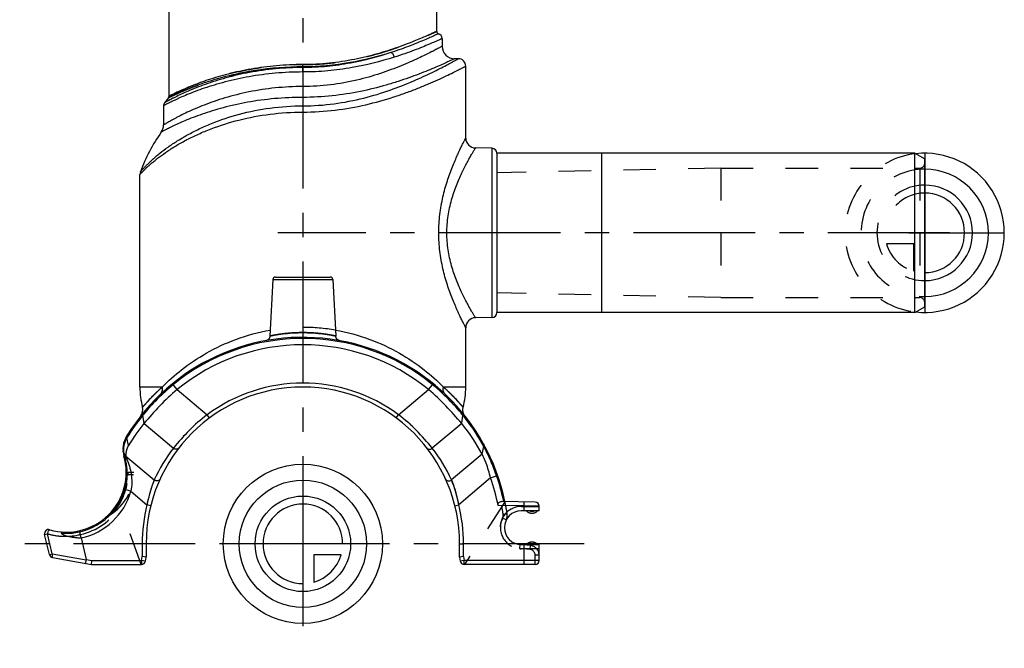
# Model space of a CAD drawing. Header units: millimetres. Extents: x 0 to 1000, y 0 to 1000.
# Tile 1 of 2: x 399 to 596, y 383 to 509. Entities that reach past the tile are written whole.
import ezdxf

# ---------------------------------------------------------------- set-up
doc = ezdxf.new("R2010")
doc.units = ezdxf.units.MM
doc.header["$LTSCALE"] = 65.185185
doc.linetypes.add('CENTER', pattern=[0.6, 0.375, -0.075, 0.075, -0.075])
doc.linetypes.add('HIDDEN', pattern=[0.2, 0.1, -0.1])
for name, color, linetype in [('ACHSEN_S', 7, 'CONTINUOUS'), ('FASEN', 7, 'CONTINUOUS'), ('FLAECHEN', 7, 'CONTINUOUS'), ('KOERPER', 7, 'CONTINUOUS'), ('KONST.EL_MIT_GEO', 7, 'CONTINUOUS'), ('KURVEN', 7, 'CONTINUOUS')]:
    doc.layers.add(name, color=color, linetype=linetype)

msp = doc.modelspace()

# ---------------------------------------------------------------- linework, layer by layer
at = {"layer": 'ACHSEN_S', "color": 40, "linetype": 'CENTER'}
for p, q in [((455.46, 617.1), (455.46, 382.9)), ((512.01, 403.9), (398.54, 403.9))]:
    msp.add_line(p, q, dxfattribs=at)
at = {"layer": 'FASEN', "color": 7, "linetype": 'Continuous'}
for p, q in [((578.46, 482.4), (515.46, 482.4)), ((578.46, 482.4), (580.46, 481.25)), ((578.46, 450.4), (578.46, 482.4)), ((580.46, 451.55), (580.46, 481.25)), ((578.46, 450.4), (580.46, 451.55)), ((578.46, 450.4), (515.46, 450.4))]:
    msp.add_line(p, q, dxfattribs=at)
for centre, radius, start, end in [((455.46, 403.9), 40, 50.8069, 129.1931), ((466.18, 393.18), 55.11, 130.7961, 140.7242), ((444.65, 393.1), 55.22, 39.2862, 49.1936), ((454.6, 402.76), 40.08, 140.8442, 148.5877), ((456.37, 402.8), 40.01, 28.5538, 39.1624), ((407.96, 418.25), 13.5, 282.6405, 343.6566)]:
    msp.add_arc(centre, radius, start, end, dxfattribs=at)
at = {"layer": 'FASEN', "color": 8, "linetype": 'HIDDEN'}
msp.add_open_spline([(420.4, 423.65), (420.2, 423.33), (419.92, 422.62), (419.87, 421.87), (419.9, 421.51)], degree=3, knots=[0, 0, 0, 0, 0.512013, 1, 1, 1, 1], dxfattribs=at)
at = {"layer": 'FASEN', "color": 7, "linetype": 'Continuous'}
for points, knots in [([(420.4, 423.65), (420.2, 423.33), (419.92, 422.62), (419.87, 421.87), (419.9, 421.51)], [0, 0, 0, 0, 0.511896, 1, 1, 1, 1]), ([(493.2, 417.14), (492.95, 418.15), (492.45, 419.77), (491.79, 421.33), (491.51, 421.93)], [0, 0, 0, 0, 0.611603, 1, 1, 1, 1]), ([(419.9, 421.51), (419.91, 421.47), (419.96, 421.28), (420.02, 421.09), (420.08, 420.94)], [0, 0, 0, 0, 0.20707, 1, 1, 1, 1]), ([(420.08, 420.94), (420.48, 419.99), (421.1, 417.86), (421.12, 415.61), (420.91, 414.45)], [0, 0, 0, 0, 0.467553, 1, 1, 1, 1])]:
    msp.add_open_spline(points, degree=3, knots=knots, dxfattribs=at)
at = {"layer": 'FLAECHEN', "color": 7, "linetype": 'Continuous'}
for p, q in [((486.71, 501.4), (485.96, 501.4)), ((428.44, 493.55), (427.66, 492.55))]:
    msp.add_line(p, q, dxfattribs=at)
at = {"layer": 'FLAECHEN', "color": 8, "linetype": 'HIDDEN'}
for p, q in [((539.46, 479.4), (494.46, 478.45)), ((539.46, 479.4), (539.46, 453.4)), ((494.46, 478.45), (494.46, 454.35)), ((539.46, 453.4), (494.46, 454.35))]:
    msp.add_line(p, q, dxfattribs=at)
at = {"layer": 'FLAECHEN', "color": 7, "linetype": 'Continuous'}
for centre, radius, start, end in [((455.46, 466.58), 34.82, 144.8185, 159.7136), ((438.71, 435.4), 16, 180, 194.7029), ((472.21, 435.4), 16, 345.2971, 360)]:
    msp.add_arc(centre, radius, start, end, dxfattribs=at)
at = {"layer": 'KOERPER', "color": 7, "linetype": 'Continuous'}
for p, q in [((428.56, 493.87), (428.56, 551.9)), ((482.36, 506.9), (482.36, 551.9)), ((493.47, 483.4), (493.47, 449.4)), ((515.46, 482.4), (494.46, 482.44)), ((494.46, 482.44), (494.46, 450.36)), ((515.46, 482.4), (515.46, 450.4)), ((449.43, 457.03), (448.84, 445.66)), ((461.48, 457.03), (462.08, 445.66)), ((515.46, 450.4), (494.46, 450.36))]:
    msp.add_line(p, q, dxfattribs=at)
at = {"layer": 'KOERPER', "color": 40, "linetype": 'CENTER'}
msp.add_line((585.46, 466.4), (450.46, 466.4), dxfattribs=at)
at = {"layer": 'KOERPER', "color": 7, "linetype": 'Continuous'}
for centre, radius, start, end in [((493.46, 482.4), 1, 2.1005, 89), ((493.46, 450.4), 1, 271, 357.8995), ((501.51, 411.55), 1.5, 221.8103, 318.1897), ((501.51, 402.75), 1.5, 41.8103, 138.1897)]:
    msp.add_arc(centre, radius, start, end, dxfattribs=at)
at = {"layer": 'KONST.EL_MIT_GEO', "color": 7, "linetype": 'Continuous'}
for p, q in [((483.46, 505.45), (483.46, 503.9)), ((455.46, 498.73), (455.46, 500.22)), ((488.21, 485.46), (488.21, 499.9)), ((455.46, 495.8), (455.46, 490.67)), ((428.66, 493.66), (428.44, 493.55)), ((427.46, 491.94), (427.46, 488.08)), ((493.47, 483.4), (490.17, 483.46)), ((422.71, 435.4), (422.71, 478.13)), ((449.93, 457.5), (460.98, 457.5)), ((449.43, 457.03), (461.48, 457.03)), ((493.47, 449.4), (490.17, 449.34)), ((488.21, 435.4), (488.21, 447.34)), ((430.18, 434.9), (429.23, 436.06)), ((480.73, 434.9), (481.53, 435.88)), ((427.18, 435.4), (422.71, 435.4)), ((430.18, 434.9), (436.21, 429.84)), ((474.7, 429.84), (480.73, 434.9)), ((488.21, 435.4), (483.73, 435.4)), ((423.53, 428.07), (423.32, 429.79)), ((436.69, 429.2), (436.21, 429.84)), ((474.23, 429.2), (474.7, 429.84)), ((487.25, 430.2), (487.28, 430.17)), ((487.39, 428.07), (487.6, 429.79)), ((423.53, 428.07), (429.44, 423.11)), ((487.39, 428.07), (481.47, 423.11)), ((420.09, 425.24), (420.4, 425.73)), ((420.2, 425.42), (420.35, 425.66)), ((420.35, 425.66), (420.4, 425.73)), ((420.09, 425.24), (420.2, 425.42)), ((420.4, 423.65), (420.09, 425.24)), ((419.9, 421.51), (419.41, 422.33)), ((491.51, 421.93), (485.33, 416.74)), ((491.51, 421.93), (491.85, 423.46)), ((420.08, 420.94), (419.58, 421.46)), ((419.9, 421.51), (425.59, 416.74)), ((493.2, 417.14), (486.79, 411.76)), ((493.2, 417.14), (494.4, 417.56)), ((420.91, 414.45), (419.7, 414.81)), ((420.91, 414.45), (424.13, 411.76)), ((424.9, 411.56), (424.13, 411.76)), ((486.01, 411.56), (486.79, 411.76)), ((502.17, 412.27), (495.36, 412.39)), ((499.96, 411.51), (499.97, 412.31)), ((499.96, 411.51), (494.71, 411.6)), ((502.96, 410.55), (499.36, 410.55)), ((502.96, 411.47), (499.96, 411.51)), ((499.96, 410.55), (499.96, 411.51)), ((502.96, 410.55), (502.96, 411.47)), ((403.56, 405.79), (404.14, 405.93)), ((404.5, 401.74), (403.56, 405.79)), ((405.08, 401.87), (404.14, 405.93)), ((410.91, 405.08), (411.91, 400.75)), ((423.96, 403.9), (423.16, 403.9)), ((423.16, 403.9), (423.16, 401.32)), ((423.96, 403.9), (423.96, 401.25)), ((486.96, 403.9), (487.76, 403.9)), ((486.96, 401.25), (486.96, 403.9)), ((487.76, 401.32), (487.76, 403.9)), ((499.36, 403.75), (502.96, 403.75)), ((499.96, 399.75), (499.96, 403.75)), ((502.96, 400.55), (502.96, 403.75)), ((404.5, 401.74), (405.08, 401.87)), ((405.08, 401.87), (411.91, 400.67)), ((405.14, 401.13), (412.96, 399.75)), ((411.91, 400.75), (413.03, 400.55)), ((412.96, 399.75), (413.03, 400.55)), ((413.03, 400.55), (423.02, 400.55)), ((423.02, 400.55), (423.16, 401.32)), ((423.81, 400.41), (423.02, 400.55)), ((423.02, 400.55), (423.02, 399.75)), ((423.96, 401.25), (423.16, 401.32)), ((423.81, 400.41), (423.96, 401.25)), ((423.96, 401.25), (423.95, 401.25)), ((487.76, 401.32), (486.96, 401.25)), ((486.96, 401.25), (486.96, 401.25)), ((486.96, 401.25), (487.1, 400.41)), ((487.89, 400.55), (487.1, 400.41)), ((487.76, 401.32), (487.89, 400.55)), ((502.96, 400.55), (487.89, 400.55)), ((487.89, 399.75), (487.89, 400.55)), ((412.96, 399.75), (412.96, 399.76)), ((412.96, 399.75), (423.02, 399.75)), ((502.16, 399.75), (487.89, 399.75))]:
    msp.add_line(p, q, dxfattribs=at)
at = {"layer": 'KONST.EL_MIT_GEO', "color": 8, "linetype": 'HIDDEN'}
for p, q in [((539.46, 479.4), (579.46, 479.4)), ((579.46, 479.4), (579.46, 453.4)), ((580.46, 480.4), (580.46, 452.4)), ((539.46, 453.4), (579.46, 453.4)), ((481.68, 436.06), (481.53, 435.88)), ((419.95, 417.77), (420.35, 417.75)), ((421.46, 418.25), (420.35, 418.25)), ((421.44, 417.75), (420.35, 417.75)), ((422.96, 399.75), (418.38, 412.31)), ((496.08, 412.37), (487.96, 399.75)), ((496.52, 409.89), (495.73, 409.77)), ((499.36, 411.4), (502.96, 411.4)), ((496.33, 408.69), (495.61, 409.06)), ((410.91, 405.08), (410.75, 405.76)), ((499.06, 403.77), (498.99, 402.97)), ((501.13, 403.58), (499.06, 403.77)), ((501.06, 402.79), (498.99, 402.97)), ((502.96, 402.9), (499.36, 402.9)), ((501.13, 403.58), (501.06, 402.79)), ((502.96, 401.59), (502.16, 401.59)), ((502.16, 399.75), (502.16, 401.59))]:
    msp.add_line(p, q, dxfattribs=at)
at = {"layer": 'KONST.EL_MIT_GEO', "color": 7, "linetype": 'Continuous'}
for points in [[(448.84, 445.66), (448.83, 445.58), (448.82, 445.5), (448.79, 445.42), (448.77, 445.34), (448.73, 445.26), (448.69, 445.19), (448.64, 445.12), (448.59, 445.05), (448.53, 444.99), (448.47, 444.94), (448.4, 444.89), (448.33, 444.84), (448.26, 444.8), (448.18, 444.77), (448.1, 444.75), (448.02, 444.73)], [(462.9, 444.73), (462.82, 444.75), (462.74, 444.77), (462.66, 444.8), (462.58, 444.84), (462.51, 444.89), (462.44, 444.94), (462.38, 444.99), (462.32, 445.05), (462.27, 445.12), (462.22, 445.19), (462.18, 445.26), (462.15, 445.34), (462.12, 445.42), (462.1, 445.5), (462.08, 445.58), (462.08, 445.66)], [(488.05, 429.59), (487.97, 429.7), (487.89, 429.81), (487.83, 429.93), (487.77, 430.06), (487.73, 430.18), (487.69, 430.31), (487.66, 430.44), (487.63, 430.58), (487.62, 430.71), (487.62, 430.85), (487.62, 430.98), (487.64, 431.12), (487.66, 431.25), (487.68, 431.34)]]:
    msp.add_lwpolyline(points, dxfattribs=at)
for centre, radius, start, end in [((482.86, 506.9), 0.5, 180, 254.5339), ((482.46, 505.45), 1, 0.0001, 74.5338), ((485.96, 503.9), 2.5, 180, 270), ((486.71, 499.9), 1.5, 0, 90), ((428.06, 493.87), 0.5, 320.8814, 360), ((428.46, 491.94), 1, 142.9802, 180.0002), ((424.96, 488.08), 2.5, 324.8184, 359.9999), ((490.21, 485.46), 2, 179.9998, 269.0001), ((424.21, 478.13), 1.5, 159.7139, 180.0002), ((449.93, 457), 0.5, 90, 177), ((460.98, 457), 0.5, 3, 90), ((490.21, 447.34), 2, 90.9999, 180.0002), ((455.46, 403.9), 41.5, 11.7807, 148.5952), ((455.46, 403.9), 41.27, 50.8069, 129.1931), ((457.33, 402.01), 43.92, 129.5329, 139.9867), ((455.46, 403.9), 32.3, 53.427, 126.573), ((453.59, 402.02), 43.9, 39.9317, 50.4697), ((455.46, 403.9), 31.5, 0, 180), ((455.19, 403.77), 41.15, 140.7733, 147.7418), ((421.3, 430.83), 2, 321.7485, 14.7029), ((457.13, 402.17), 43.66, 140.1449, 140.7619), ((457.37, 401.98), 43.97, 139.9883, 140.1506), ((459.42, 399.73), 38.02, 127.627, 142.0553), ((451.44, 399.68), 38.09, 37.958, 52.3597), ((453.34, 401.81), 44.24, 39.241, 39.8751), ((455.72, 403.77), 41.15, 29.2696, 39.2268), ((424.3, 422.92), 5, 148.5953, 195.9306), ((424.09, 422.75), 4.7, 151.5597, 179.2071), ((442.38, 412.82), 25.51, 150.8879, 151.5222), ((455.68, 403.75), 41.19, 28.5966, 29.2703), ((424.12, 422.75), 4.73, 179.1706, 184.1703), ((424.13, 422.75), 4.74, 184.171, 185.1192), ((424.09, 422.81), 4.71, 185.8317, 186.337), ((424.11, 422.81), 4.73, 186.3415, 190.6718), ((419.88, 421.77), 0.434, 194.5361, 197.9332), ((424.13, 422.81), 4.75, 190.671, 191.2702), ((424.14, 422.81), 4.76, 191.2701, 192.5055), ((424.17, 422.82), 4.78, 192.5095, 196.5052), ((454.97, 403.32), 32.3, 142.2172, 155.4498), ((455.95, 403.32), 32.3, 24.5503, 37.7827), ((458.15, 405.42), 38.23, 18.5192, 28.1675), ((407.96, 418.25), 12, 253.5942, 15.9329), ((423.27, 422.42), 3.81, 194.6576, 196.3837), ((461.54, 407.06), 25.68, 10.5454, 22.1466), ((455.46, 403.9), 40, 11.094, 19.3283), ((455.46, 403.9), 41.27, 11.8546, 19.3283), ((407.96, 418.25), 12.23, 265.2628, 343.6566), ((455.46, 403.9), 32.3, 165.9233, 180), ((455.46, 403.9), 32.3, 0, 14.0767), ((502.16, 411.47), 0.8, 0, 89), ((499.36, 407.15), 3.4, 90, 270), ((404.34, 405.97), 0.8, 73.5942, 193), ((407.76, 418.22), 12.81, 253.6021, 260.7814), ((407.76, 418.24), 12.83, 260.7936, 272.4376), ((411.52, 420), 14.94, 257.5659, 267.6663), ((405.28, 401.92), 0.8, 193, 260), ((423.02, 400.55), 0.8, 270, 350), ((487.89, 400.55), 0.8, 190, 270), ((502.16, 400.55), 0.8, 270, 360)]:
    msp.add_arc(centre, radius, start, end, dxfattribs=at)
at = {"layer": 'KONST.EL_MIT_GEO', "color": 8, "linetype": 'HIDDEN'}
for centre, radius, start, end in [((579.46, 480.4), 1, 270, 360), ((579.46, 452.4), 1, 0, 90), ((455.46, 408.73), 38.67, 80.2341, 99.7654), ((457.32, 402.02), 43.9, 129.5309, 140.7643), ((453.58, 402.01), 43.92, 39.2377, 50.467), ((455.19, 403.77), 41.14, 140.7727, 148.5476), ((459.47, 399.68), 38.09, 127.6406, 142.042), ((451.49, 399.73), 38.02, 37.9446, 52.3727), ((455.71, 403.76), 41.16, 28.5962, 39.226), ((424.09, 422.75), 4.7, 151.5749, 185.1644), ((424.1, 422.81), 4.72, 185.8337, 190.6689), ((424.15, 422.82), 4.77, 190.6663, 196.5096), ((458.19, 405.43), 38.18, 18.5134, 28.1733), ((411.46, 418.25), 10, 296.9731, 360), ((407.96, 418.25), 12.4, 319.5069, 357.689), ((420.35, 418.65), 0.4, 181.8486, 270), ((449.38, 407.06), 25.68, 157.8532, 169.4549), ((455.46, 403.9), 41.5, 8.2976, 11.7807), ((407.96, 418.25), 12.8, 282.6208, 327.364), ((499.36, 407.15), 4.25, 90, 270), ((455.46, 403.9), 40.7, 8.2976, 10.6251), ((494.54, 409.6), 1.2, 333.0482, 8.2976), ((494.54, 409.6), 2, 333.0482, 8.2976), ((501.51, 411.55), 1.5, 221.8103, 318.1897), ((501.51, 411.55), 1.12, 243.4349, 296.5651), ((499.36, 407.15), 4.2, 153.0482, 265), ((407.75, 418.21), 12.8, 253.5961, 283.547), ((407.75, 418.19), 12.79, 253.5825, 266.9224), ((411.52, 420), 14.93, 257.564, 267.668), ((501.51, 402.75), 1.5, 41.8103, 138.1897), ((501.51, 402.75), 1.12, 63.4349, 116.5651), ((500.96, 401.59), 1.2, 0, 85), ((500.96, 401.59), 2, 0, 85)]:
    msp.add_arc(centre, radius, start, end, dxfattribs=at)
at = {"layer": 'KONST.EL_MIT_GEO', "color": 7, "linetype": 'Continuous'}
msp.add_ellipse((408.72, 401.31), major_axis=(3.2, -0.65), ratio=0.243805, start_param=0.009636, end_param=0.110937, dxfattribs=at)
at = {"layer": 'KONST.EL_MIT_GEO', "color": 8, "linetype": 'HIDDEN'}
for points, knots in [([(455.46, 500.22), (457.23, 500.22), (460.72, 500.4), (465.73, 501.17), (469.64, 502.12), (472.5, 502.98), (474.42, 503.63), (476.16, 504.26), (477.72, 504.87), (479.06, 505.43), (480.05, 505.85), (480.73, 506.16), (481.15, 506.34), (481.51, 506.51), (481.8, 506.64), (482.01, 506.74), (482.14, 506.8), (482.22, 506.83), (482.28, 506.86), (482.32, 506.88), (482.34, 506.89), (482.35, 506.9), (482.36, 506.9)], [0, 0, 0, 0, 0.190601, 0.373938, 0.543732, 0.621859, 0.694599, 0.761285, 0.821221, 0.873683, 0.917937, 0.936762, 0.953271, 0.967388, 0.979042, 0.988172, 0.991776, 0.994731, 0.997034, 0.998681, 0.99967, 1, 1, 1, 1]), ([(428.44, 493.55), (428.45, 493.55), (428.46, 493.56), (428.48, 493.57), (428.53, 493.59), (428.61, 493.63), (428.76, 493.71), (428.99, 493.82), (429.29, 493.96), (429.65, 494.13), (430.06, 494.32), (430.74, 494.63), (431.72, 495.05), (433.07, 495.6), (434.63, 496.18), (436.38, 496.78), (438.31, 497.37), (441.19, 498.15), (445.13, 498.97), (450.17, 499.62), (453.67, 499.77), (455.46, 499.77)], [0, 0, 0, 0, 0.000332, 0.001327, 0.002985, 0.005303, 0.011898, 0.021071, 0.032764, 0.046907, 0.063424, 0.08223, 0.126355, 0.17857, 0.238178, 0.304518, 0.376963, 0.454903, 0.624748, 0.808626, 1, 1, 1, 1]), ([(428.56, 493.87), (428.56, 493.87), (428.57, 493.87), (428.59, 493.89), (428.64, 493.91), (428.69, 493.94), (428.77, 493.97), (428.9, 494.04), (429.11, 494.14), (429.4, 494.29), (429.76, 494.46), (430.18, 494.66), (430.85, 494.97), (431.83, 495.41), (433.18, 495.96), (434.73, 496.56), (436.47, 497.17), (438.4, 497.77), (441.27, 498.56), (445.19, 499.4), (450.2, 500.06), (453.68, 500.22), (455.46, 500.22)], [0, 0, 0, 0, 0.000335, 0.001338, 0.003011, 0.005349, 0.008346, 0.011999, 0.021246, 0.033029, 0.047275, 0.063905, 0.082828, 0.127191, 0.179627, 0.239419, 0.305888, 0.378398, 0.456333, 0.62594, 0.809307, 1, 1, 1, 1]), ([(462.02, 446.84), (459.85, 447.21), (455.46, 447.59), (451.06, 447.21), (448.9, 446.84)], [0, 0, 0, 0, 0.500106, 1, 1, 1, 1]), ([(455.46, 446.35), (455.03, 446.35), (454.18, 446.33), (452.96, 446.26), (451.83, 446.15), (450.97, 446.04), (450.36, 445.94), (449.98, 445.88), (449.64, 445.82), (449.36, 445.77), (449.15, 445.72), (449, 445.69), (448.92, 445.68), (448.87, 445.67), (448.86, 445.66), (448.83, 445.66), (448.84, 445.66)], [0, 0, 0, 0, 0.193652, 0.379988, 0.55205, 0.703465, 0.769623, 0.828528, 0.87957, 0.922192, 0.955902, 0.980294, 0.988894, 0.995059, 0.998765, 1, 1, 1, 1]), ([(462.08, 445.66), (462.07, 445.66), (462.02, 445.67), (461.93, 445.69), (461.77, 445.72), (461.55, 445.77), (461.27, 445.82), (460.79, 445.9), (460.07, 446.02), (459.09, 446.15), (457.96, 446.26), (456.73, 446.33), (455.89, 446.35), (455.46, 446.35)], [0, 0, 0, 0, 0.004936, 0.019688, 0.044059, 0.077746, 0.120346, 0.171368, 0.296416, 0.447847, 0.619937, 0.806301, 1, 1, 1, 1]), ([(429.23, 436.06), (429.23, 436.06), (429.24, 436.06), (429.24, 436.05), (429.26, 436.04), (429.28, 436.01), (429.32, 435.95), (429.36, 435.91), (429.38, 435.88)], [0, 0, 0, 0, 0.016947, 0.066135, 0.147451, 0.260246, 0.575801, 1, 1, 1, 1]), ([(427.18, 435.4), (426.86, 435.11), (426.26, 434.56), (425.45, 433.76), (424.86, 433.15), (424.45, 432.71), (424.19, 432.43), (423.97, 432.18), (423.77, 431.96), (423.61, 431.78), (423.48, 431.62), (423.38, 431.52), (423.32, 431.45), (423.29, 431.41), (423.27, 431.38), (423.25, 431.36), (423.24, 431.35), (423.23, 431.34), (423.23, 431.34)], [0, 0, 0, 0, 0.229231, 0.430856, 0.603294, 0.678218, 0.745464, 0.80494, 0.856586, 0.900349, 0.936196, 0.964099, 0.975066, 0.98404, 0.991022, 0.99601, 0.999002, 1, 1, 1, 1]), ([(487.68, 431.34), (487.68, 431.34), (487.68, 431.35), (487.67, 431.36), (487.65, 431.38), (487.62, 431.41), (487.59, 431.45), (487.53, 431.52), (487.44, 431.62), (487.3, 431.78), (487.14, 431.96), (486.94, 432.18), (486.72, 432.43), (486.46, 432.71), (486.05, 433.15), (485.46, 433.76), (484.65, 434.56), (484.05, 435.11), (483.73, 435.4)], [0, 0, 0, 0, 0.000998, 0.00399, 0.008978, 0.01596, 0.024935, 0.035902, 0.063805, 0.099652, 0.143416, 0.195063, 0.254541, 0.321787, 0.396714, 0.56915, 0.770769, 1, 1, 1, 1]), ([(423.48, 430.35), (423.42, 430.28), (423.32, 430.09), (423.31, 429.89), (423.32, 429.79)], [0, 0, 0, 0, 0.496329, 1, 1, 1, 1]), ([(420.04, 425.52), (419.99, 425.45), (419.92, 425.27), (419.93, 425.08), (419.96, 424.99)], [0, 0, 0, 0, 0.494726, 1, 1, 1, 1]), ([(420.09, 425.24), (420.07, 425.33), (420.07, 425.51), (420.13, 425.69), (420.18, 425.76)], [0, 0, 0, 0, 0.50314, 1, 1, 1, 1]), ([(491.78, 423.98), (491.82, 423.9), (491.88, 423.73), (491.87, 423.55), (491.85, 423.46)], [0, 0, 0, 0, 0.496898, 1, 1, 1, 1]), ([(419.41, 422.33), (419.39, 422.34), (419.34, 422.43), (419.32, 422.53), (419.31, 422.6)], [0, 0, 0, 0, 0.221872, 1, 1, 1, 1]), ([(419.58, 421.46), (419.57, 421.47), (419.51, 421.54), (419.48, 421.61), (419.46, 421.66)], [0, 0, 0, 0, 0.259362, 1, 1, 1, 1]), ([(419.5, 421.55), (419.51, 421.49), (419.55, 421.42), (419.6, 421.36), (419.61, 421.35)], [0, 0, 0, 0, 0.743574, 1, 1, 1, 1]), ([(419.61, 421.35), (419.89, 420.39), (420.26, 418.2), (420.01, 415.97), (419.7, 414.81)], [0, 0, 0, 0, 0.452843, 1, 1, 1, 1]), ([(420.35, 417.75), (420.35, 417.82), (420.36, 417.91), (420.36, 418.03), (420.36, 418.1), (420.35, 418.16), (420.35, 418.21), (420.35, 418.23), (420.35, 418.24), (420.35, 418.25), (420.35, 418.25), (420.35, 418.25)], [0, 0, 0, 0, 0.382548, 0.555361, 0.706895, 0.831279, 0.923748, 0.956862, 0.98074, 0.995163, 1, 1, 1, 1]), ([(494.4, 417.56), (494.43, 417.57), (494.48, 417.6), (494.54, 417.63), (494.58, 417.64), (494.6, 417.65), (494.6, 417.65), (494.61, 417.65), (494.61, 417.65)], [0, 0, 0, 0, 0.42526, 0.740653, 0.853274, 0.934463, 0.9835, 1, 1, 1, 1]), ([(485.33, 416.74), (485.43, 416.49), (486.06, 414.88), (486.52, 413.2), (486.79, 411.76)], [0, 0, 0, 0, 0.153523, 1, 1, 1, 1]), ([(419.7, 414.81), (419.67, 414.83), (419.62, 414.86), (419.55, 414.89), (419.52, 414.9), (419.5, 414.9), (419.49, 414.91), (419.48, 414.91), (419.48, 414.91)], [0, 0, 0, 0, 0.427904, 0.741209, 0.853119, 0.933751, 0.982629, 1, 1, 1, 1]), ([(406.95, 406.06), (406.96, 406.12), (406.98, 406.19), (407.01, 406.27), (407.03, 406.29), (407.04, 406.29)], [0, 0, 0, 0, 0.704445, 0.900599, 1, 1, 1, 1]), ([(410.75, 405.76), (410.73, 405.86), (410.69, 406.05), (410.65, 406.29), (410.65, 406.46), (410.65, 406.54), (410.67, 406.56), (410.67, 406.56)], [0, 0, 0, 0, 0.375578, 0.693842, 0.908703, 0.968852, 1, 1, 1, 1])]:
    msp.add_open_spline(points, degree=3, knots=knots, dxfattribs=at)
at = {"layer": 'KONST.EL_MIT_GEO', "color": 7, "linetype": 'Continuous'}
for points, knots in [([(482.36, 506.9), (482.35, 506.9), (482.34, 506.89), (482.32, 506.88), (482.28, 506.86), (482.22, 506.84), (482.14, 506.8), (482.01, 506.74), (481.8, 506.64), (481.51, 506.51), (481.15, 506.34), (480.73, 506.16), (480.05, 505.85), (479.06, 505.43), (477.72, 504.87), (476.16, 504.26), (474.42, 503.63), (472.5, 502.98), (469.64, 502.12), (465.73, 501.17), (460.72, 500.4), (457.23, 500.22), (455.46, 500.22)], [0, 0, 0, 0, 0.00033, 0.001319, 0.002966, 0.005269, 0.008224, 0.011828, 0.020958, 0.032612, 0.046729, 0.063238, 0.082063, 0.126317, 0.178779, 0.238715, 0.305401, 0.378141, 0.456268, 0.626062, 0.809399, 1, 1, 1, 1]), ([(482.72, 506.42), (482.72, 506.42), (482.71, 506.41), (482.68, 506.39), (482.62, 506.37), (482.55, 506.34), (482.46, 506.3), (482.3, 506.22), (482.05, 506.11), (481.68, 505.94), (481.25, 505.74), (480.73, 505.52), (479.91, 505.16), (478.71, 504.66), (477.08, 504.01), (475.21, 503.32), (473.87, 502.86), (473.17, 502.64)], [0, 0, 0, 0, 0.001101, 0.004399, 0.009886, 0.017555, 0.027396, 0.039388, 0.069745, 0.108435, 0.155214, 0.209813, 0.271926, 0.417413, 0.589015, 0.78407, 1, 1, 1, 1]), ([(483.46, 505.45), (483.45, 505.45), (483.44, 505.45), (483.41, 505.43), (483.36, 505.41), (483.29, 505.38), (483.19, 505.33), (483.03, 505.26), (482.78, 505.14), (482.41, 504.98), (481.97, 504.78), (481.46, 504.56), (480.63, 504.2), (479.42, 503.7), (477.77, 503.06), (475.88, 502.37), (474.54, 501.93), (473.82, 501.7)], [0, 0, 0, 0, 0.001099, 0.004388, 0.009862, 0.017513, 0.027331, 0.039295, 0.069586, 0.108197, 0.154892, 0.209405, 0.271439, 0.416816, 0.588424, 0.783662, 1, 1, 1, 1]), ([(483.46, 503.9), (483.46, 503.9), (483.44, 503.89), (483.42, 503.88), (483.37, 503.85), (483.31, 503.82), (483.23, 503.78), (483.09, 503.7), (482.88, 503.59), (482.57, 503.42), (482.19, 503.23), (481.75, 503), (481.04, 502.64), (480.01, 502.12), (478.61, 501.45), (477, 500.72), (475.19, 499.96), (473.2, 499.18), (470.24, 498.14), (466.19, 496.98), (460.96, 496.03), (457.31, 495.8), (455.46, 495.8)], [0, 0, 0, 0, 0.000339, 0.001355, 0.003047, 0.005412, 0.008446, 0.012144, 0.021507, 0.033442, 0.047877, 0.064731, 0.083914, 0.128873, 0.181953, 0.242348, 0.309289, 0.382058, 0.459992, 0.628846, 0.810838, 1, 1, 1, 1]), ([(473.17, 502.64), (470.5, 501.75), (466.25, 500.62), (460.29, 499.77), (457.09, 499.62), (455.46, 499.62)], [0, 0, 0, 0, 0.467251, 0.729166, 1, 1, 1, 1]), ([(473.17, 502.64), (470.48, 501.79), (464.65, 500.32), (458.64, 499.77), (455.46, 499.77)], [0, 0, 0, 0, 0.469853, 1, 1, 1, 1]), ([(473.82, 501.7), (471.05, 500.83), (466.62, 499.72), (460.45, 498.88), (457.14, 498.73), (455.46, 498.73)], [0, 0, 0, 0, 0.467997, 0.729702, 1, 1, 1, 1]), ([(455.46, 491.93), (457.56, 491.93), (461.68, 492.21), (467.56, 493.36), (472.86, 494.97), (476.82, 496.53), (479.61, 497.77), (481.39, 498.61), (482.93, 499.38), (484.23, 500.05), (485.14, 500.54), (485.73, 500.86), (486.07, 501.05), (486.34, 501.19), (486.53, 501.3), (486.64, 501.36), (486.69, 501.39), (486.71, 501.4)], [0, 0, 0, 0, 0.190962, 0.374193, 0.54353, 0.693987, 0.760592, 0.820534, 0.87308, 0.917474, 0.952972, 0.967168, 0.978895, 0.988087, 0.994692, 0.998671, 1, 1, 1, 1]), ([(485.96, 501.4), (485.94, 501.4), (485.91, 501.38), (485.86, 501.36), (485.76, 501.3), (485.58, 501.22), (485.3, 501.09), (484.95, 500.93), (484.53, 500.73), (484.04, 500.51), (483.24, 500.15), (482.09, 499.65), (480.53, 498.99), (478.74, 498.28), (476.74, 497.54), (474.55, 496.8), (471.32, 495.81), (466.93, 494.72), (461.32, 493.84), (457.43, 493.63), (455.46, 493.63)], [0, 0, 0, 0, 0.001382, 0.003106, 0.005516, 0.012376, 0.021912, 0.034061, 0.048748, 0.065882, 0.085367, 0.130972, 0.184704, 0.245703, 0.313146, 0.386265, 0.464351, 0.632767, 0.813208, 1, 1, 1, 1]), ([(473.82, 501.7), (473.78, 501.91), (473.64, 502.28), (473.34, 502.57), (473.17, 502.64)], [0, 0, 0, 0, 0.541481, 1, 1, 1, 1]), ([(455.46, 499.62), (453.63, 499.62), (450.04, 499.45), (444.87, 498.73), (440.83, 497.8), (437.87, 496.93), (435.88, 496.26), (434.07, 495.59), (432.47, 494.92), (431.07, 494.3), (430.05, 493.8), (429.35, 493.45), (428.91, 493.23), (428.54, 493.03), (428.23, 492.86), (428.02, 492.75), (427.88, 492.67), (427.8, 492.63), (427.74, 492.59), (427.7, 492.57), (427.67, 492.55), (427.66, 492.55), (427.66, 492.55)], [0, 0, 0, 0, 0.189019, 0.371058, 0.539924, 0.617752, 0.690339, 0.757068, 0.817289, 0.870297, 0.915325, 0.934593, 0.951559, 0.966122, 0.978189, 0.987672, 0.991423, 0.994502, 0.996902, 0.998621, 0.999654, 1, 1, 1, 1]), ([(455.46, 500.22), (453.68, 500.22), (450.21, 500.06), (445.95, 499.5), (442.73, 498.88), (440.49, 498.35), (438.4, 497.77), (436.47, 497.17), (434.73, 496.56), (433.18, 495.96), (432.02, 495.48), (431.19, 495.12), (430.66, 494.88), (430.18, 494.66), (429.76, 494.46), (429.4, 494.29), (429.14, 494.16), (428.97, 494.07), (428.86, 494.02), (428.77, 493.97), (428.7, 493.94), (428.64, 493.91), (428.6, 493.89), (428.58, 493.87), (428.57, 493.87), (428.56, 493.86), (428.56, 493.87)], [0, 0, 0, 0, 0.190687, 0.374048, 0.460944, 0.543682, 0.621613, 0.694121, 0.760588, 0.820378, 0.872812, 0.896049, 0.917175, 0.936097, 0.952726, 0.966972, 0.978755, 0.9837, 0.988002, 0.991654, 0.994652, 0.996989, 0.998662, 0.999247, 0.999665, 1, 1, 1, 1]), ([(455.46, 499.77), (452.23, 499.77), (445, 499.21), (436, 496.89), (430.47, 494.55), (428.66, 493.66)], [0, 0, 0, 0, 0.350024, 0.781412, 1, 1, 1, 1]), ([(455.46, 490.67), (457.63, 490.67), (461.89, 490.93), (467.99, 492.03), (472.74, 493.36), (476.2, 494.55), (478.53, 495.44), (480.65, 496.31), (482.54, 497.14), (484.18, 497.9), (485.39, 498.48), (486.21, 498.89), (486.73, 499.14), (487.17, 499.37), (487.53, 499.55), (487.78, 499.68), (487.94, 499.76), (488.04, 499.81), (488.11, 499.85), (488.16, 499.87), (488.19, 499.89), (488.2, 499.9), (488.21, 499.9)], [0, 0, 0, 0, 0.189473, 0.371769, 0.540878, 0.618891, 0.691692, 0.758609, 0.818916, 0.871852, 0.916627, 0.935711, 0.952467, 0.966809, 0.978661, 0.987953, 0.991622, 0.994632, 0.996978, 0.998656, 0.999664, 1, 1, 1, 1]), ([(455.46, 498.73), (453.61, 498.73), (449.99, 498.57), (444.76, 497.87), (440.68, 496.98), (437.7, 496.14), (435.69, 495.5), (433.88, 494.85), (432.27, 494.21), (431.06, 493.69), (430.2, 493.31), (429.64, 493.04), (429.14, 492.81), (428.71, 492.59), (428.34, 492.4), (428.03, 492.25), (427.82, 492.13), (427.68, 492.06), (427.6, 492.02), (427.54, 491.99), (427.5, 491.97), (427.47, 491.95), (427.46, 491.95), (427.46, 491.94)], [0, 0, 0, 0, 0.190429, 0.373537, 0.542918, 0.620771, 0.693235, 0.759704, 0.81955, 0.872098, 0.89541, 0.916623, 0.935639, 0.952363, 0.966704, 0.978573, 0.987894, 0.991579, 0.994603, 0.996959, 0.998646, 0.999661, 1, 1, 1, 1]), ([(455.46, 495.8), (453.6, 495.8), (449.96, 495.62), (444.73, 494.82), (440.65, 493.8), (437.68, 492.85), (435.69, 492.13), (433.88, 491.39), (432.27, 490.67), (431.07, 490.08), (430.21, 489.64), (429.65, 489.34), (429.15, 489.07), (428.72, 488.82), (428.34, 488.61), (428.03, 488.43), (427.82, 488.3), (427.68, 488.22), (427.6, 488.17), (427.54, 488.13), (427.5, 488.11), (427.47, 488.09), (427.46, 488.09), (427.46, 488.08)], [0, 0, 0, 0, 0.189198, 0.371128, 0.539601, 0.617205, 0.689602, 0.756211, 0.816403, 0.869483, 0.893116, 0.914671, 0.934042, 0.951118, 0.965794, 0.977966, 0.987541, 0.99133, 0.994442, 0.996868, 0.998605, 0.99965, 1, 1, 1, 1]), ([(455.46, 493.63), (453.56, 493.63), (449.83, 493.46), (444.48, 492.74), (440.32, 491.81), (437.29, 490.94), (435.27, 490.28), (433.44, 489.61), (431.82, 488.96), (430.41, 488.35), (429.39, 487.86), (428.69, 487.52), (428.25, 487.3), (427.88, 487.11), (427.57, 486.95), (427.36, 486.84), (427.22, 486.76), (427.14, 486.72), (427.08, 486.69), (427.04, 486.67), (427.02, 486.65), (427, 486.65), (427, 486.64)], [0, 0, 0, 0, 0.192612, 0.377084, 0.54674, 0.624385, 0.696476, 0.762461, 0.821761, 0.873751, 0.917746, 0.936521, 0.953026, 0.967173, 0.978878, 0.988068, 0.9917, 0.994681, 0.997003, 0.998666, 0.999666, 1, 1, 1, 1]), ([(422.8, 478.65), (422.8, 478.66), (422.82, 478.67), (422.85, 478.71), (422.9, 478.77), (422.98, 478.86), (423.07, 478.96), (423.24, 479.15), (423.5, 479.43), (423.86, 479.81), (424.3, 480.26), (424.82, 480.75), (425.62, 481.49), (426.79, 482.48), (428.4, 483.69), (430.25, 484.92), (432.32, 486.14), (434.62, 487.32), (438.05, 488.83), (442.8, 490.41), (448.96, 491.64), (453.27, 491.93), (455.46, 491.93)], [0, 0, 0, 0, 0.000454, 0.001807, 0.00405, 0.007166, 0.011129, 0.015911, 0.027802, 0.042562, 0.059914, 0.079601, 0.101397, 0.150577, 0.206284, 0.267719, 0.33432, 0.405653, 0.48133, 0.644053, 0.818721, 1, 1, 1, 1]), ([(422.71, 478.13), (422.71, 478.14), (422.72, 478.15), (422.73, 478.16), (422.76, 478.19), (422.81, 478.24), (422.88, 478.32), (422.98, 478.42), (423.09, 478.54), (423.22, 478.68), (423.44, 478.9), (423.76, 479.21), (424.19, 479.63), (424.7, 480.09), (425.28, 480.59), (425.92, 481.12), (426.9, 481.88), (428.28, 482.87), (430.13, 484.04), (432.21, 485.19), (434.52, 486.31), (437.96, 487.73), (442.74, 489.23), (448.93, 490.4), (453.25, 490.67), (455.46, 490.67)], [0, 0, 0, 0, 0.000434, 0.000975, 0.001731, 0.003882, 0.006872, 0.010679, 0.015279, 0.020643, 0.026742, 0.041019, 0.05786, 0.077034, 0.098332, 0.121576, 0.146616, 0.2016, 0.262522, 0.328835, 0.40011, 0.475964, 0.639738, 0.816295, 1, 1, 1, 1]), ([(488.21, 447.34), (488.2, 447.35), (488.19, 447.37), (488.18, 447.4), (488.14, 447.47), (488.08, 447.59), (487.99, 447.76), (487.88, 447.98), (487.68, 448.37), (487.39, 448.96), (486.98, 449.79), (486.53, 450.78), (486.04, 451.9), (485.32, 453.63), (484.44, 456.05), (483.55, 459.25), (482.93, 462.74), (482.7, 466.4), (482.93, 470.06), (483.55, 473.55), (484.44, 476.75), (485.32, 479.17), (486.04, 480.9), (486.53, 482.02), (486.98, 483.01), (487.39, 483.84), (487.68, 484.43), (487.88, 484.82), (487.99, 485.04), (488.08, 485.21), (488.14, 485.33), (488.18, 485.4), (488.19, 485.43), (488.2, 485.45), (488.21, 485.46)], [0, 0, 0, 0, 0.000715, 0.001605, 0.002848, 0.006386, 0.0113, 0.017551, 0.025095, 0.043846, 0.067094, 0.094353, 0.125149, 0.159045, 0.234589, 0.318261, 0.407618, 0.5, 0.592383, 0.681738, 0.765411, 0.840955, 0.874851, 0.905647, 0.932906, 0.956154, 0.974905, 0.982449, 0.9887, 0.993614, 0.997152, 0.998395, 0.999285, 1, 1, 1, 1]), ([(490.17, 449.34), (490.17, 449.34), (490.17, 449.35), (490.16, 449.37), (490.14, 449.39), (490.1, 449.45), (490.04, 449.55), (489.95, 449.7), (489.84, 449.89), (489.7, 450.12), (489.54, 450.39), (489.28, 450.82), (488.92, 451.45), (488.45, 452.3), (487.94, 453.28), (487.4, 454.37), (486.85, 455.58), (486.11, 457.36), (485.28, 459.82), (484.58, 463.02), (484.33, 466.4), (484.58, 469.78), (485.28, 472.98), (486.11, 475.44), (486.85, 477.22), (487.4, 478.43), (487.94, 479.52), (488.45, 480.5), (488.92, 481.35), (489.28, 481.98), (489.54, 482.41), (489.7, 482.68), (489.84, 482.91), (489.95, 483.1), (490.04, 483.25), (490.1, 483.35), (490.14, 483.41), (490.16, 483.43), (490.17, 483.45), (490.17, 483.46), (490.17, 483.46)], [0, 0, 0, 0, 0.000175, 0.000698, 0.001567, 0.002781, 0.006237, 0.01104, 0.017153, 0.024537, 0.033142, 0.042918, 0.065759, 0.092609, 0.123029, 0.15661, 0.192987, 0.231835, 0.315758, 0.406084, 0.5, 0.593916, 0.684242, 0.768165, 0.807013, 0.84339, 0.876971, 0.907391, 0.934241, 0.957082, 0.966858, 0.975463, 0.982847, 0.98896, 0.993763, 0.997219, 0.998433, 0.999302, 0.999825, 1, 1, 1, 1]), ([(427.18, 435.4), (428.41, 436.64), (431.2, 439.13), (436.14, 442.46), (442.11, 445.24), (446.56, 446.44), (448.9, 446.84)], [0, 0, 0, 0, 0.209683, 0.449251, 0.714113, 1, 1, 1, 1]), ([(448.84, 445.66), (448.85, 445.66), (448.87, 445.67), (448.91, 445.68), (449, 445.69), (449.14, 445.72), (449.36, 445.77), (449.64, 445.82), (450.12, 445.9), (450.84, 446.02), (451.83, 446.15), (452.96, 446.26), (454.18, 446.33), (455.03, 446.35), (455.46, 446.35)], [0, 0, 0, 0, 0.004941, 0.011107, 0.019708, 0.044099, 0.077809, 0.120432, 0.171473, 0.296533, 0.447948, 0.620011, 0.806348, 1, 1, 1, 1]), ([(455.46, 446.35), (455.89, 446.35), (456.73, 446.33), (457.96, 446.26), (459.09, 446.15), (459.94, 446.04), (460.55, 445.94), (460.94, 445.88), (461.27, 445.82), (461.55, 445.77), (461.75, 445.73), (461.87, 445.7), (461.94, 445.69), (462, 445.67), (462.04, 445.67), (462.06, 445.66), (462.08, 445.66), (462.08, 445.66)], [0, 0, 0, 0, 0.193695, 0.38006, 0.552152, 0.703584, 0.769739, 0.828635, 0.879657, 0.922257, 0.955944, 0.969316, 0.980313, 0.988905, 0.995065, 0.998766, 1, 1, 1, 1]), ([(462.02, 446.84), (464.36, 446.44), (468.8, 445.24), (474.78, 442.46), (479.71, 439.13), (482.51, 436.64), (483.73, 435.4)], [0, 0, 0, 0, 0.285888, 0.55075, 0.79032, 1, 1, 1, 1]), ([(481.68, 436.06), (481.68, 436.06), (481.68, 436.06), (481.67, 436.05), (481.66, 436.04), (481.63, 436.01), (481.59, 435.95), (481.55, 435.91), (481.53, 435.88)], [0, 0, 0, 0, 0.016922, 0.066108, 0.147426, 0.260225, 0.575788, 1, 1, 1, 1]), ([(423.23, 431.34), (423.23, 431.34), (423.24, 431.35), (423.25, 431.36), (423.27, 431.38), (423.29, 431.41), (423.33, 431.45), (423.38, 431.52), (423.48, 431.62), (423.61, 431.78), (423.77, 431.96), (423.97, 432.18), (424.29, 432.54), (424.77, 433.06), (425.45, 433.76), (426.26, 434.56), (426.86, 435.11), (427.18, 435.4)], [0, 0, 0, 0, 0.000998, 0.00399, 0.008978, 0.01596, 0.024935, 0.035901, 0.063805, 0.099651, 0.143415, 0.195061, 0.254537, 0.396705, 0.569143, 0.770768, 1, 1, 1, 1]), ([(426.84, 433.95), (426.92, 434.04), (427.08, 434.23), (427.26, 434.72), (427.25, 435.14), (427.18, 435.4)], [0, 0, 0, 0, 0.234627, 0.477005, 1, 1, 1, 1]), ([(484.08, 433.95), (483.99, 434.04), (483.84, 434.23), (483.65, 434.72), (483.67, 435.14), (483.73, 435.4)], [0, 0, 0, 0, 0.234627, 0.477005, 1, 1, 1, 1]), ([(483.73, 435.4), (484.05, 435.11), (484.65, 434.56), (485.46, 433.76), (486.14, 433.06), (486.62, 432.54), (486.94, 432.18), (487.14, 431.96), (487.3, 431.78), (487.44, 431.62), (487.53, 431.52), (487.59, 431.45), (487.62, 431.41), (487.65, 431.38), (487.67, 431.36), (487.67, 431.35), (487.68, 431.34), (487.68, 431.34)], [0, 0, 0, 0, 0.229232, 0.430851, 0.603288, 0.745458, 0.804936, 0.856582, 0.900347, 0.936194, 0.964098, 0.975065, 0.98404, 0.991022, 0.99601, 0.999002, 1, 1, 1, 1]), ([(423.48, 430.35), (423.42, 430.28), (423.32, 430.09), (423.31, 429.89), (423.32, 429.79)], [0, 0, 0, 0, 0.49634, 1, 1, 1, 1]), ([(487.43, 430.35), (487.5, 430.28), (487.59, 430.09), (487.61, 429.89), (487.6, 429.79)], [0, 0, 0, 0, 0.496329, 1, 1, 1, 1]), ([(420.04, 425.52), (419.99, 425.45), (419.92, 425.27), (419.93, 425.08), (419.96, 424.99)], [0, 0, 0, 0, 0.494726, 1, 1, 1, 1]), ([(420.09, 425.24), (420.07, 425.33), (420.07, 425.51), (420.13, 425.69), (420.18, 425.76)], [0, 0, 0, 0, 0.503272, 1, 1, 1, 1]), ([(491.78, 423.98), (491.82, 423.9), (491.88, 423.73), (491.87, 423.55), (491.85, 423.46)], [0, 0, 0, 0, 0.496947, 1, 1, 1, 1]), ([(419.41, 422.33), (419.39, 422.34), (419.34, 422.42), (419.32, 422.52), (419.31, 422.6)], [0, 0, 0, 0, 0.220244, 1, 1, 1, 1]), ([(419.58, 421.46), (419.57, 421.47), (419.52, 421.53), (419.49, 421.59), (419.47, 421.64)], [0, 0, 0, 0, 0.259424, 1, 1, 1, 1]), ([(430.56, 423.2), (430.5, 423.12), (430.34, 422.98), (430.03, 422.89), (429.71, 422.93), (429.52, 423.04), (429.44, 423.11)], [0, 0, 0, 0, 0.244083, 0.491695, 0.744204, 1, 1, 1, 1]), ([(480.35, 423.2), (480.41, 423.12), (480.58, 422.98), (480.88, 422.89), (481.2, 422.93), (481.39, 423.04), (481.47, 423.11)], [0, 0, 0, 0, 0.244083, 0.491695, 0.744204, 1, 1, 1, 1]), ([(419.5, 421.55), (419.51, 421.49), (419.55, 421.42), (419.6, 421.36), (419.61, 421.35)], [0, 0, 0, 0, 0.74357, 1, 1, 1, 1]), ([(419.7, 414.81), (420.01, 415.97), (420.26, 418.2), (419.89, 420.39), (419.61, 421.35)], [0, 0, 0, 0, 0.547123, 1, 1, 1, 1]), ([(494.4, 417.56), (494.43, 417.57), (494.47, 417.59), (494.52, 417.62), (494.55, 417.63), (494.58, 417.64), (494.6, 417.64), (494.6, 417.65), (494.61, 417.65), (494.61, 417.65)], [0, 0, 0, 0, 0.425051, 0.59741, 0.740381, 0.853024, 0.934233, 0.983342, 1, 1, 1, 1]), ([(425.59, 416.74), (425.49, 416.49), (424.86, 414.88), (424.4, 413.2), (424.13, 411.76)], [0, 0, 0, 0, 0.15349, 1, 1, 1, 1]), ([(426.8, 416.99), (426.76, 416.88), (426.61, 416.69), (426.27, 416.54), (425.91, 416.55), (425.68, 416.66), (425.59, 416.74)], [0, 0, 0, 0, 0.243059, 0.490818, 0.744256, 1, 1, 1, 1]), ([(484.11, 416.99), (484.16, 416.88), (484.31, 416.69), (484.64, 416.54), (485.01, 416.55), (485.23, 416.66), (485.33, 416.74)], [0, 0, 0, 0, 0.243059, 0.490818, 0.744256, 1, 1, 1, 1]), ([(419.7, 414.81), (419.67, 414.83), (419.62, 414.86), (419.56, 414.89), (419.52, 414.9), (419.5, 414.9), (419.49, 414.91), (419.48, 414.91), (419.48, 414.91)], [0, 0, 0, 0, 0.428345, 0.741645, 0.853522, 0.934136, 0.982944, 1, 1, 1, 1]), ([(494.71, 411.6), (494.69, 411.71), (494.69, 411.94), (494.85, 412.22), (495.1, 412.36), (495.28, 412.39), (495.36, 412.39)], [0, 0, 0, 0, 0.298921, 0.554285, 0.779934, 1, 1, 1, 1]), ([(404.14, 405.93), (404.17, 406.04), (404.23, 406.24), (404.33, 406.47), (404.41, 406.62), (404.47, 406.7), (404.53, 406.75), (404.57, 406.74)], [0, 0, 0, 0, 0.355199, 0.668807, 0.793683, 0.890928, 1, 1, 1, 1]), ([(406.95, 406.06), (406.94, 406.01), (407.03, 405.9), (407.17, 405.81), (407.34, 405.72), (407.59, 405.62), (407.91, 405.51), (408.17, 405.45), (408.3, 405.42)], [0, 0, 0, 0, 0.101368, 0.221785, 0.347657, 0.476017, 0.736543, 1, 1, 1, 1]), ([(406.95, 406.06), (406.96, 406.12), (406.98, 406.19), (407.01, 406.27), (407.03, 406.29), (407.04, 406.29)], [0, 0, 0, 0, 0.70435, 0.90049, 1, 1, 1, 1]), ([(405.08, 401.87), (405.06, 401.78), (405.04, 401.61), (405.04, 401.41), (405.06, 401.27), (405.08, 401.19), (405.11, 401.14), (405.14, 401.13)], [0, 0, 0, 0, 0.365657, 0.672623, 0.792758, 0.886734, 1, 1, 1, 1]), ([(411.88, 399.94), (411.88, 399.94), (411.86, 399.97), (411.85, 400.04), (411.85, 400.18), (411.87, 400.4), (411.9, 400.57), (411.91, 400.67)], [0, 0, 0, 0, 0.030146, 0.088893, 0.300207, 0.617246, 1, 1, 1, 1])]:
    msp.add_open_spline(points, degree=3, knots=knots, dxfattribs=at)
at = {"layer": 'KURVEN', "color": 40, "linetype": 'Continuous'}
for p, q in [((580.46, 482.4), (580.46, 450.4)), ((577.25, 466.4), (596.46, 466.4)), ((455.46, 419.9), (455.46, 387.9)), ((471.46, 403.9), (439.46, 403.9)), ((463.15, 401.7), (457.66, 401.7)), ((457.66, 401.7), (457.66, 396.21))]:
    msp.add_line(p, q, dxfattribs=at)
at = {"layer": 'KURVEN', "color": 8, "linetype": 'HIDDEN'}
for p, q in [((577.25, 466.4), (564.46, 466.4)), ((578.26, 464.2), (572.77, 464.2)), ((578.26, 458.71), (578.26, 464.2))]:
    msp.add_line(p, q, dxfattribs=at)
at = {"layer": 'KURVEN', "color": 40, "linetype": 'Continuous'}
for radius in [16, 12.8, 9.6]:
    msp.add_circle((455.46, 403.9), radius, dxfattribs=at)
at = {"layer": 'KURVEN', "color": 8, "linetype": 'HIDDEN'}
for radius, start, end in [(16, 96.518, 263.482), (12.8, 90, 270), (9.6, 89.9999, 270), (8, 89.9999, 180), (8, 195.962, 254.038)]:
    msp.add_arc((580.46, 466.4), radius, start, end, dxfattribs=at)
at = {"layer": 'KURVEN', "color": 40, "linetype": 'Continuous'}
for centre, radius, start, end in [((580.46, 466.4), 16, 263.482, 96.518), ((580.46, 466.4), 12.8, 270, 90), ((580.46, 466.4), 9.6, 270, 89.9999), ((580.46, 466.4), 8, 270, 89.9999), ((455.46, 403.9), 8, 0, 270), ((455.46, 403.9), 8, 285.962, 344.038)]:
    msp.add_arc(centre, radius, start, end, dxfattribs=at)

doc.saveas('drawing.dxf')
